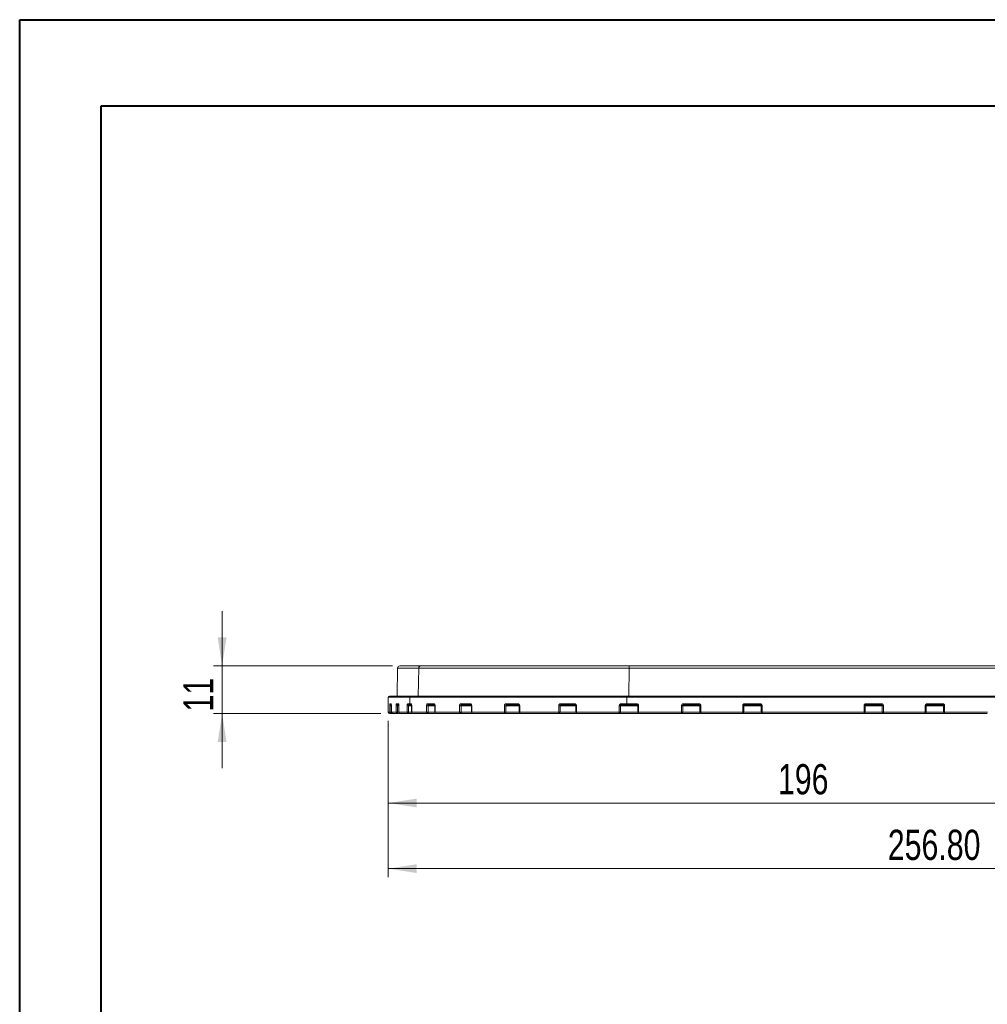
# Model space of a CAD drawing. Header units: millimetres. Extents: x 0 to 420, y 0 to 297.
# Tile 21 of 64: x 0 to 112, y 183 to 297. Entities that reach past the tile are written whole.
import ezdxf

# ---------------------------------------------------------------- set-up
doc = ezdxf.new("R2010")
doc.units = ezdxf.units.MM
doc.styles.add('SLDTEXTSTYLE0', font='TXT', dxfattribs={"width": 0.75})
doc.dimstyles.new('SLDDIMSTYLE0', dxfattribs={"dimtxt": 3.5, "dimasz": 3.302, "dimexe": 0, "dimexo": 0.0625, "dimgap": 0.875, "dimtad": 2, "dimlfac": 2, "dimrnd": 1e-09, "dimzin": 4, "dimdsep": 46, "dimtxsty": 'SLDTEXTSTYLE0', "dimsah": 1, "dimcen": 0.09, "dimadec": 0, "dimazin": 1, "dimtfac": 1, "dimtofl": 0, "dimtmove": 0, "dimatfit": 3, "dimfxl": 1, "dimfrac": 2, "dimtolj": 1, "dimtzin": 12, "dimarcsym": 0})
doc.dimstyles.new('SLDDIMSTYLE1', dxfattribs={"dimtxt": 3.5, "dimasz": 3.302, "dimexe": 0, "dimexo": 0.0625, "dimgap": 0.875, "dimtad": 2, "dimdec": 6, "dimlfac": 2, "dimrnd": 1e-09, "dimzin": 12, "dimdsep": 46, "dimtxsty": 'SLDTEXTSTYLE0', "dimsah": 1, "dimcen": 0.09, "dimadec": 0, "dimazin": 3, "dimtfac": 1, "dimtofl": 0, "dimtmove": 0, "dimatfit": 3, "dimfxl": 1, "dimfrac": 2, "dimtolj": 1, "dimtzin": 12, "dimarcsym": 0})
doc.dimstyles.new('SLDDIMSTYLE6', dxfattribs={"dimtxt": 3.5, "dimasz": 3.302, "dimexe": 0, "dimexo": 0.0625, "dimgap": 0.875, "dimtad": 2, "dimdec": 4, "dimlfac": 2, "dimzin": 12, "dimdsep": 46, "dimtxsty": 'SLDTEXTSTYLE0', "dimsah": 1, "dimcen": 0.09, "dimazin": 3, "dimtfac": 1, "dimtofl": 0, "dimtmove": 0, "dimatfit": 3, "dimfxl": 1, "dimfrac": 2, "dimtolj": 1, "dimtzin": 12, "dimarcsym": 0})
doc.dimstyles.new('SLDDIMSTYLE8', dxfattribs={"dimtxt": 3.5, "dimasz": 3.302, "dimexe": 0, "dimexo": 0.0625, "dimgap": 0.875, "dimtad": 2, "dimdec": 6, "dimlfac": 2, "dimrnd": 1e-09, "dimzin": 12, "dimdsep": 46, "dimtxsty": 'SLDTEXTSTYLE0', "dimsah": 1, "dimcen": 0.09, "dimadec": 0, "dimazin": 3, "dimtfac": 1, "dimtmove": 0, "dimatfit": 0, "dimfxl": 1, "dimfrac": 2, "dimtolj": 1, "dimtzin": 12, "dimarcsym": 0})

# ---------------------------------------------------------------- blocks, each defined once
blk = doc.blocks.new('_D_9')
at = {"color": 7, "linetype": 'Continuous', "lineweight": 0}
for p, q in [((171.2, 223.03), (171.2, 197.79)), ((42.82, 215.92), (42.82, 197.79)), ((171.2, 198.79), (42.82, 198.79))]:
    blk.add_line(p, q, dxfattribs=at)
for points in [[(42.82, 198.79), (46.12, 198.28), (46.12, 199.3)], [(171.2, 198.79), (167.9, 199.3), (167.9, 198.28)]]:
    blk.add_solid(points, dxfattribs=at)
at = {"color": 7, "linetype": 'Continuous', "lineweight": 0, "insert": (100.74, 203.3), "char_height": 3.5, "attachment_point": 1, "style": 'SLDTEXTSTYLE0'}
blk.add_mtext('256.80', dxfattribs=at)
blk = doc.blocks.new('_D_11')
at = {"color": 7, "linetype": 'Continuous', "lineweight": 0}
for start, end in [(50, 80.7317), (360, 50), (329.2683, 360)]:
    blk.add_arc((137.99, 218.79), 11.46, start, end, dxfattribs=at)
for points in [[(145.36, 227.57), (142.83, 229.75), (142.29, 228.89)], [(149.46, 218.79), (148.49, 215.59), (149.5, 215.45)]]:
    blk.add_solid(points, dxfattribs=at)
at = {"color": 7, "linetype": 'Continuous', "lineweight": 0, "insert": (151.13, 228.54), "char_height": 3.5, "attachment_point": 1, "rotation": 294.1496, "style": 'SLDTEXTSTYLE0'}
blk.add_mtext('50°', dxfattribs=at)
blk = doc.blocks.new('_D_12')
at = {"color": 7, "linetype": 'Continuous', "lineweight": 0}
for p, q in [((140.93, 217.79), (140.93, 205.4)), ((42.82, 215.92), (42.82, 205.4)), ((42.82, 206.4), (140.93, 206.4))]:
    blk.add_line(p, q, dxfattribs=at)
for points in [[(42.82, 206.4), (46.12, 205.89), (46.12, 206.91)], [(140.93, 206.4), (137.63, 206.91), (137.63, 205.89)]]:
    blk.add_solid(points, dxfattribs=at)
at = {"color": 7, "linetype": 'Continuous', "lineweight": 0, "insert": (88, 210.91), "char_height": 3.5, "attachment_point": 1, "style": 'SLDTEXTSTYLE0'}
blk.add_mtext('196', dxfattribs=at)
blk = doc.blocks.new('_D_14')
at = {"color": 7, "linetype": 'Continuous', "lineweight": 0}
for p, q in [((23.55, 222.29), (23.55, 228.64)), ((43.32, 222.29), (22.55, 222.29)), ((23.55, 216.79), (23.55, 222.29)), ((41.95, 216.79), (22.55, 216.79)), ((23.55, 216.79), (23.55, 210.44))]:
    blk.add_line(p, q, dxfattribs=at)
for points in [[(23.55, 222.29), (24.06, 225.59), (23.04, 225.59)], [(23.55, 216.79), (23.04, 213.49), (24.06, 213.49)]]:
    blk.add_solid(points, dxfattribs=at)
at = {"color": 7, "linetype": 'Continuous', "lineweight": 0, "insert": (19.04, 217.01), "char_height": 3.5, "attachment_point": 1, "rotation": 90, "style": 'SLDTEXTSTYLE0'}
blk.add_mtext('11', dxfattribs=at)

msp = doc.modelspace()

# ---------------------------------------------------------------- linework, layer by layer
at = {"color": 7, "linetype": 'Continuous', "lineweight": 40}
for p, q in [((0.07884357, 0.21478016), (0.07884357, 297.21478016)), ((0.07884357, 297.21478016), (420.07884357, 297.21478016)), ((9.54138493, 10.21478016), (9.54138493, 287.21478016)), ((9.54138493, 287.21478016), (410.07884357, 287.21478016))]:
    msp.add_line(p, q, dxfattribs=at)
at = {"color": 7, "linetype": 'Continuous', "lineweight": 15}
for p, q in [((43.89525768, 222.04444307), (43.83845445, 218.79008162)), ((46.35591623, 222.04444307), (46.30060312, 218.79008162)), ((70.73560454, 222.04444307), (46.35591623, 222.04444307)), ((70.73560454, 222.04444307), (70.72267406, 218.79008162)), ((113.40639372, 222.04444307), (70.73560454, 222.04444307)), ((42.82099944, 218.66507578), (42.82099944, 216.91507596)), ((45.30985844, 218.66507578), (70.49106438, 218.66507578)), ((45.30985844, 218.66507578), (45.30985844, 217.91507798)), ((70.49106438, 218.66507578), (113.65093481, 218.66507578)), ((70.49106438, 218.66507578), (70.49106438, 217.91507798)), ((70.62975321, 218.79008162), (70.72267406, 218.79008162)), ((43.0052672, 216.91507596), (43.0052672, 217.6650812)), ((43.0052672, 217.6650812), (43.14781171, 217.6650812)), ((43.0052672, 216.91507596), (43.14781171, 216.91507596)), ((43.02124497, 217.91507798), (43.1515817, 217.91507798)), ((43.14781171, 216.91507596), (43.14781171, 217.6650812)), ((43.17237254, 217.6650812), (43.17237254, 216.91507596)), ((43.17237254, 216.91507596), (43.17283448, 216.91507596)), ((43.17283448, 217.6650812), (43.17283448, 216.91507596)), ((43.17283448, 216.91507596), (43.71743467, 216.91507596)), ((43.71743467, 216.91507596), (43.71743467, 217.6650812)), ((43.71743467, 217.6650812), (43.87647104, 217.6650812)), ((43.71743467, 216.91507596), (43.87647104, 216.91507596)), ((43.75248593, 217.91507798), (44.01613962, 217.91507798)), ((43.8762587, 217.79007959), (44.06276163, 217.79007959)), ((43.87647104, 216.91507596), (43.87647104, 217.6650812)), ((44.05477833, 217.6650812), (44.05477833, 216.91507596)), ((44.05477833, 216.91507596), (44.05640628, 216.91507596)), ((44.05491244, 217.71058935), (44.05518066, 217.6650812)), ((44.05640628, 217.6650812), (44.05640628, 216.91507596)), ((44.05640628, 216.91507596), (45.00438091, 216.91507596)), ((45.00438091, 216.91507596), (45.00438091, 217.6650812)), ((45.00438091, 217.6650812), (45.17843019, 217.6650812)), ((45.00438091, 216.91507596), (45.17843019, 216.91507596)), ((45.05935874, 217.91507798), (45.30985844, 217.91507798)), ((45.17843019, 216.91507596), (45.17843019, 217.6650812)), ((45.30985844, 217.91507798), (45.46636533, 217.91507798)), ((45.43157857, 217.79007959), (45.51839646, 217.79007959)), ((45.52605193, 217.6650812), (45.52605193, 216.91507596)), ((45.52605193, 216.91507596), (45.53014975, 216.91507596)), ((45.53014975, 217.6650812), (45.53014975, 216.91507596)), ((45.53014975, 216.91507596), (47.25925815, 216.91507596)), ((47.25925815, 216.91507596), (47.25925815, 217.6650812)), ((47.25925815, 217.6650812), (47.44133916, 217.6650812)), ((47.25925815, 216.91507596), (47.44133916, 216.91507596)), ((47.362024, 217.91507798), (48.12657651, 217.91507798)), ((47.44133916, 216.91507596), (47.44133916, 217.6650812)), ((48.22805714, 217.6650812), (48.22805714, 216.91507596)), ((48.22805714, 216.91507596), (48.24219834, 216.91507596)), ((48.24219834, 217.6650812), (48.24219834, 216.91507596)), ((48.24219834, 216.91507596), (51.07834753, 216.91507596)), ((51.07834753, 216.91507596), (51.07834753, 217.6650812)), ((51.07834753, 217.6650812), (51.26055893, 217.6650812)), ((51.07834753, 216.91507596), (51.26055893, 216.91507596)), ((51.22908954, 217.91507798), (52.32393746, 217.91507798)), ((51.26055893, 216.91507596), (51.26055893, 217.6650812)), ((52.45613311, 217.6650812), (52.45613311, 216.91507596)), ((52.45613311, 216.91507596), (52.48599317, 216.91507596)), ((52.48599317, 217.6650812), (52.48599317, 216.91507596)), ((52.48599317, 216.91507596), (56.2831704, 216.91507596)), ((56.2831704, 216.91507596), (56.2831704, 217.6650812)), ((56.2831704, 217.6650812), (56.45871539, 217.6650812)), ((56.2831704, 216.91507596), (56.45871539, 216.91507596)), ((56.45871539, 216.91507596), (56.45871539, 217.6650812)), ((56.47477511, 217.91507798), (57.85027523, 217.91507798)), ((58.00121095, 217.6650812), (58.00121095, 216.91507596)), ((58.00121095, 216.91507596), (58.05168305, 216.91507596)), ((58.05168305, 217.6650812), (58.05168305, 216.91507596)), ((58.05168305, 216.91507596), (62.58013848, 216.91507596)), ((62.58013848, 216.91507596), (62.58013848, 217.6650812)), ((62.58013848, 217.6650812), (62.74304915, 217.6650812)), ((62.58013848, 216.91507596), (62.74304915, 216.91507596)), ((62.74304915, 216.91507596), (62.74304915, 217.6650812)), ((62.80411225, 217.91507798), (64.40072697, 217.91507798)), ((64.33207732, 217.79007959), (64.45173923, 217.79007959)), ((64.55811676, 217.6650812), (64.55811676, 216.91507596)), ((64.55811676, 216.91507596), (64.63296529, 216.91507596)), ((64.63296529, 217.6650812), (64.63296529, 216.91507596)), ((64.63296529, 216.91507596), (69.60321222, 216.91507596)), ((69.60321222, 216.91507596), (69.60321222, 217.6650812)), ((69.60321222, 217.6650812), (69.74865873, 217.6650812)), ((69.60321222, 216.91507596), (69.74865873, 216.91507596)), ((69.74865873, 216.91507596), (69.74865873, 217.6650812)), ((69.84994099, 217.91507798), (70.49106438, 217.91507798)), ((70.49106438, 217.91507798), (71.59216426, 217.91507798)), ((71.7439298, 217.6650812), (71.7439298, 216.91507596)), ((71.7439298, 216.91507596), (71.84225697, 216.91507596)), ((71.84225697, 217.6650812), (71.84225697, 216.91507596)), ((71.84225697, 216.91507596), (76.81625899, 216.91507596)), ((76.81625899, 216.91507596), (76.81625899, 217.6650812)), ((76.81625899, 217.6650812), (76.95631035, 217.6650812)), ((76.81625899, 216.91507596), (76.95631035, 216.91507596)), ((76.95631035, 216.91507596), (76.95631035, 217.6650812)), ((77.0653333, 217.91507798), (78.81420668, 217.91507798)), ((78.9569626, 217.6650812), (78.9569626, 216.91507596)), ((78.9569626, 216.91507596), (79.06481302, 216.91507596)), ((79.06481302, 217.6650812), (79.06481302, 216.91507596)), ((79.06481302, 216.91507596), (83.91108205, 216.91507596)), ((83.91108205, 216.91507596), (83.91108205, 217.6650812)), ((83.91108205, 217.6650812), (84.0455691, 217.6650812)), ((83.91108205, 216.91507596), (84.0455691, 216.91507596)), ((84.0455691, 216.91507596), (84.0455691, 217.6650812)), ((84.16093052, 217.91507798), (85.91252127, 217.91507798)), ((86.04591763, 217.6650812), (86.04591763, 216.91507596)), ((86.04591763, 216.91507596), (86.16312783, 216.91507596)), ((86.16312783, 217.6650812), (86.16312783, 216.91507596)), ((86.16312783, 216.91507596), (97.97887135, 216.91507596)), ((97.97887135, 216.91507596), (97.97887135, 217.6650812)), ((97.97887135, 216.91507596), (98.09608016, 216.91507596)), ((98.09608016, 216.91507596), (98.09608016, 217.6650812)), ((98.22947722, 217.91507798), (99.98106774, 217.91507798)), ((100.23091551, 217.6650812), (100.09642881, 217.6650812)), ((100.09642881, 217.6650812), (100.09642881, 216.91507596)), ((100.09642881, 216.91507596), (100.23091551, 216.91507596)), ((100.23091551, 217.6650812), (100.23091551, 216.91507596)), ((100.23091551, 216.91507596), (105.07718478, 216.91507596)), ((105.07718478, 216.91507596), (105.07718478, 217.6650812)), ((105.07718478, 216.91507596), (105.18503566, 216.91507596)), ((105.18503566, 216.91507596), (105.18503566, 217.6650812)), ((105.32779064, 217.91507798), (107.07666543, 217.91507798)), ((107.32573833, 217.6650812), (107.18568791, 217.6650812)), ((107.18568791, 217.6650812), (107.18568791, 216.91507596)), ((107.18568791, 216.91507596), (107.32573833, 216.91507596)), ((107.32573833, 217.6650812), (107.32573833, 216.91507596)), ((107.32573833, 216.91507596), (112.29974222, 216.91507596)), ((43.13002344, 216.79007757), (43.24189019, 216.79007757)), ((43.84125587, 216.79007757), (44.12429597, 216.79007757)), ((45.12650337, 216.79007757), (45.59556958, 216.79007757)), ((47.37375867, 216.79007757), (48.29757478, 216.79007757)), ((51.17870126, 216.79007757), (52.52565075, 216.79007757)), ((56.36424761, 216.79007757), (58.07072859, 216.79007757)), ((62.63789352, 216.79007757), (64.6276344, 216.79007757)), ((69.63495542, 216.79007757), (71.81344744, 216.79007757)), ((76.8363737, 216.79007757), (79.02648071, 216.79007757)), ((83.92184138, 216.79007757), (86.36376079, 216.79007757)), ((97.77823746, 216.79007757), (100.22015687, 216.79007757)), ((105.11551801, 216.79007757), (107.30562549, 216.79007757))]:
    msp.add_line(p, q, dxfattribs=at)
at = {"color": 8, "linetype": 'Continuous', "lineweight": 15}
for p, q in [((46.35591623, 222.04444307), (43.89525768, 222.04444307)), ((42.82099944, 218.66507578), (45.30985844, 218.66507578)), ((42.82099944, 216.91507596), (43.0052672, 216.91507596)), ((43.17237254, 217.6650812), (43.14781171, 217.6650812)), ((43.17237254, 216.91507596), (43.14781171, 216.91507596)), ((43.17283448, 217.6650812), (43.17237254, 217.6650812)), ((44.05477833, 217.6650812), (43.87647104, 217.6650812)), ((44.05477833, 216.91507596), (43.87647104, 216.91507596)), ((44.05640628, 217.6650812), (44.05477833, 217.6650812)), ((45.52605193, 217.6650812), (45.17843019, 217.6650812)), ((45.52605193, 216.91507596), (45.17843019, 216.91507596)), ((45.53014975, 217.6650812), (45.52605193, 217.6650812)), ((48.22805714, 217.6650812), (47.44133916, 217.6650812)), ((48.22805714, 216.91507596), (47.44133916, 216.91507596)), ((48.24219834, 217.6650812), (48.22805714, 217.6650812)), ((52.45613311, 217.6650812), (51.26055893, 217.6650812)), ((52.45613311, 216.91507596), (51.26055893, 216.91507596)), ((52.48599317, 217.6650812), (52.45613311, 217.6650812)), ((58.00121095, 217.6650812), (56.45871539, 217.6650812)), ((58.00121095, 216.91507596), (56.45871539, 216.91507596)), ((58.05168305, 217.6650812), (58.00121095, 217.6650812)), ((64.55811676, 217.6650812), (62.74304915, 217.6650812)), ((64.55811676, 216.91507596), (62.74304915, 216.91507596)), ((64.63296529, 217.6650812), (64.55811676, 217.6650812)), ((71.7439298, 217.6650812), (69.74865873, 217.6650812)), ((71.7439298, 216.91507596), (69.74865873, 216.91507596)), ((71.84225697, 217.6650812), (71.7439298, 217.6650812)), ((78.9569626, 217.6650812), (76.95631035, 217.6650812)), ((78.9569626, 216.91507596), (76.95631035, 216.91507596)), ((79.06481302, 217.6650812), (78.9569626, 217.6650812)), ((86.04591763, 217.6650812), (84.0455691, 217.6650812)), ((86.04591763, 216.91507596), (84.0455691, 216.91507596)), ((86.16312783, 217.6650812), (86.04591763, 217.6650812)), ((97.97887135, 217.6650812), (98.09608016, 217.6650812)), ((100.09642881, 217.6650812), (98.09608016, 217.6650812)), ((100.09642881, 216.91507596), (98.09608016, 216.91507596)), ((105.07718478, 217.6650812), (105.18503566, 217.6650812)), ((107.18568791, 217.6650812), (105.18503566, 217.6650812)), ((107.18568791, 216.91507596), (105.18503566, 216.91507596))]:
    msp.add_line(p, q, dxfattribs=at)
at = {"color": 7, "linetype": 'Continuous', "lineweight": 15, "flags": 128}
for points in [[(43.84125587, 216.79007757), (43.8481253, 216.79247665), (43.85473024, 216.79959196), (43.86082109, 216.81114781), (43.86615571, 216.82668972), (43.87053665, 216.8456291), (43.87378883, 216.86724323), (43.87579303, 216.89069021), (43.87647104, 216.91507596)], [(45.12650337, 216.79007757), (45.13663244, 216.79247665), (45.14637407, 216.79959196), (45.15535202, 216.81114781), (45.16321983, 216.82668972), (45.16967576, 216.8456291), (45.17447766, 216.86724323), (45.17743182, 216.89069021), (45.17843019, 216.91507596)], [(47.37375867, 216.79007757), (47.38694247, 216.79247665), (47.39961963, 216.79959196), (47.41130214, 216.81114781), (47.42154297, 216.82668972), (47.42994722, 216.8456291), (47.43619453, 216.86724323), (47.44003903, 216.89069021), (47.44133916, 216.91507596)], [(51.17870126, 216.79007757), (51.19467158, 216.79247665), (51.21002723, 216.79959196), (51.22417961, 216.81114781), (51.23658296, 216.82668972), (51.24676418, 216.8456291), (51.25432838, 216.86724323), (51.25898685, 216.89069021), (51.26055893, 216.91507596)], [(56.36424761, 216.79007757), (56.34843003, 216.79247665), (56.33321967, 216.79959196), (56.31920327, 216.81114781), (56.30691726, 216.82668972), (56.29683476, 216.8456291), (56.2893432, 216.86724323), (56.28472943, 216.89069021), (56.2831704, 216.91507596)], [(56.47477511, 217.91507798), (56.47631925, 217.89069223), (56.4808939, 217.86724526), (56.48832027, 217.84563112), (56.49831522, 217.82669175), (56.5104932, 217.81114239), (56.52438667, 217.79959399), (56.53946292, 217.79247868), (56.55514267, 217.79007959)], [(57.85027523, 217.91507798), (57.85172064, 217.89069223), (57.85600472, 217.86724526), (57.86295984, 217.84563112), (57.8723215, 217.82669175), (57.88372833, 217.81114239), (57.89674264, 217.79959399), (57.91086335, 217.79247868), (57.92554658, 217.79007959)], [(58.05168305, 216.91507596), (58.05311542, 216.89069021), (58.05735666, 216.86724323), (58.06424286, 216.8456291), (58.07351139, 216.82668972), (58.0848046, 216.81114781), (58.09769038, 216.79959196), (58.1116714, 216.79247665), (58.12620934, 216.79007757)], [(62.63789352, 216.79007757), (62.62662638, 216.79247665), (62.61579137, 216.79959196), (62.60580573, 216.81114781), (62.59705503, 216.82668972), (62.58987267, 216.8456291), (62.58453433, 216.86724323), (62.58124862, 216.89069021), (62.58013848, 216.91507596)], [(62.80411225, 217.91507798), (62.80520562, 217.89069223), (62.80844476, 217.86724526), (62.81370674, 217.84563112), (62.82078479, 217.82669175), (62.8294107, 217.81114239), (62.83925291, 217.79959399), (62.84993146, 217.79247868), (62.86103655, 217.79007959)], [(64.40072697, 217.91507798), (64.40170858, 217.89069223), (64.40461058, 217.86724526), (64.40932494, 217.84563112), (64.41566911, 217.82669175), (64.42339909, 217.81114239), (64.43221871, 217.79959399), (64.44178712, 217.79247868), (64.45173923, 217.79007959)], [(64.63296529, 216.91507596), (64.63392828, 216.89069021), (64.63678185, 216.86724323), (64.64141797, 216.8456291), (64.64765411, 216.82668972), (64.6552537, 216.81114781), (64.66392432, 216.79959196), (64.67333254, 216.79247665), (64.68311701, 216.79007757)]]:
    msp.add_lwpolyline(points, dxfattribs=at)
at = {"color": 7, "linetype": 'Continuous', "lineweight": 15}
for centre, radius, start, end in [((44.14522121, 222.04007838), 0.25, 90, 179), ((46.60257134, 222.04344562), 0.24665713, 90.7563145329, 179.7683020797), ((71.04675754, 222.10177537), 0.31639086, 143.4753510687, 190.4400827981), ((42.94599911, 218.66507838), 0.125, 90, 180), ((45.43325116, 218.66668968), 0.12340328, 90.7766005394, 180.7493511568), ((70.64970563, 218.69470717), 0.16138484, 143.7737537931, 190.5799312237), ((42.94599911, 216.91507838), 0.125, 180, 270), ((43.13014279, 216.91495316), 0.12487565, 179.9436584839, 269.9452419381), ((43.14611593, 217.91495055), 0.12487103, 179.9415302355, 269.9388151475), ((42.91488795, 216.88445795), 0.23492752, 336.3128395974, 7.4886378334), ((43.29737082, 216.91507838), 0.125, 180, 270.0000000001), ((43.29760358, 216.91484666), 0.12476931, 179.8947031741, 269.8931665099), ((43.84184682, 216.9144897), 0.12441354, 179.7300115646, 269.7278477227), ((43.87688116, 217.91447473), 0.1243967, 179.7221477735, 269.7132987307), ((44.17977796, 216.91507838), 0.125, 180, 270), ((44.18059845, 216.91426964), 0.12419479, 179.6280108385, 269.6209010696), ((45.1279587, 216.91365497), 0.12358597, 179.3411984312, 269.325276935), ((45.18290242, 217.91362279), 0.12355225, 179.3251556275, 269.3063631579), ((45.43324357, 217.91346405), 0.12339569, 179.2505872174, 269.2268749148), ((45.65105041, 216.91507838), 0.125, 180, 270), ((45.65313142, 216.91305818), 0.12299822, 179.0600258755, 269.0305230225), ((47.37925229, 216.91005116), 0.12009931, 177.6021217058, 267.3782415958), ((47.48184351, 217.9098763), 0.11993237, 177.5141997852, 267.2746022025), ((48.35305616, 216.91507838), 0.125, 180, 270), ((48.36057725, 216.90840544), 0.11856669, 176.774856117, 266.3627885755), ((51.19254136, 216.90397215), 0.1147324, 174.4462195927, 263.0715750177), ((51.34308097, 217.90374947), 0.11455296, 174.3245574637, 262.881061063), ((52.4365419, 217.90216083), 0.1133429, 173.4560510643, 261.4430903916), ((52.58113317, 216.91507838), 0.125, 180, 270), ((52.5984051, 216.90192991), 0.113178, 173.3298269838, 261.221970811), ((56.34651502, 216.90167531), 0.11299779, 279.0286719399, 6.8108581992), ((58.12621012, 216.91507838), 0.125, 180, 270), ((62.62703595, 216.90594216), 0.11637221, 275.3535060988, 4.5016502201), ((64.68311632, 216.91507838), 0.125, 180, 270), ((69.75007248, 216.88584119), 0.14974181, 168.7415754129, 219.7564020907), ((69.62902669, 216.9096842), 0.11975348, 272.8377473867, 2.5805471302), ((69.99976966, 217.8857306), 0.1526758, 168.9176136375, 218.792181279), ((70.64968054, 217.88544656), 0.16136018, 169.4184238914, 216.2293692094), ((71.7570816, 217.88528841), 0.16758623, 169.7608782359, 214.6191159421), ((71.86892948, 216.91507838), 0.125, 180, 270), ((72.00871286, 216.88524946), 0.16910701, 169.8412284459, 214.2490283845), ((77.02554365, 216.88463636), 0.21148673, 171.7245926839, 206.558706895), ((76.83378803, 216.91259766), 0.12254738, 271.2089899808, 1.1587803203), ((77.27760284, 217.8846129), 0.21444458, 171.8326393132, 206.1567611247), ((79.05078617, 217.88444026), 0.23855508, 172.6210996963, 203.3003349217), ((79.08196251, 216.91507838), 0.125, 180, 270), ((79.3054473, 216.884415), 0.24257978, 172.7386576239, 202.8855992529), ((84.28220657, 216.88405854), 0.37241844, 175.2225032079, 194.6168051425), ((83.92120187, 216.91444476), 0.12436883, 270.2946203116, 0.2907913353), ((84.54327026, 217.88404682), 0.38359694, 175.3599748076, 194.1796736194), ((86.39964813, 217.88395999), 0.48811977, 176.3448730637, 191.0888299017), ((86.17091761, 216.91507838), 0.125, 180, 270), ((86.67041662, 216.883947), 0.50824298, 176.4885396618, 190.6432925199), ((97.47159122, 216.8839539), 0.50823392, 349.3557236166, 3.5107432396), ((97.9710806, 216.91507838), 0.125, 270.0000000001, 360), ((97.74239836, 217.88396044), 0.48807184, 348.9100133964, 3.655433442), ((99.59879624, 217.88404321), 0.38352922, 345.8183272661, 4.6413883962), ((100.22079774, 216.91444645), 0.12437053, 179.7099910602, 269.7047590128), ((99.85981463, 216.8840545), 0.37239521, 345.3829066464, 4.7784206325), ((104.83656103, 216.88441314), 0.24256957, 337.1138598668, 7.2620927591), ((105.0600357, 216.91507838), 0.125, 270, 360), ((105.09122253, 217.88443704), 0.23854421, 336.6993838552, 7.3800189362), ((106.86438633, 217.88461585), 0.21445363, 333.8435481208, 8.1662185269), ((107.30821104, 216.91259846), 0.12254817, 178.8416002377, 268.7910739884), ((107.11642915, 216.88463749), 0.21151084, 333.4442157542, 8.2741491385)]:
    msp.add_arc(centre, radius, start, end, dxfattribs=at)
at = {"color": 8, "linetype": 'Continuous', "lineweight": 15}
for centre, radius, start, end in [((44.1420729, 217.91496557), 0.12593333, 179.9488558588, 218.257278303), ((45.59250249, 217.91445759), 0.12613868, 179.7181976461, 231.7023541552), ((48.24891238, 217.90996514), 0.12244267, 177.6068013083, 249.2379480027)]:
    msp.add_arc(centre, radius, start, end, dxfattribs=at)
at = {"color": 7, "linetype": 'Continuous', "lineweight": 15}
for points in [[(46.59931626, 222.29007838), (44.96867274, 222.29007838), (44.1452214, 222.29007838), (44.14522121, 222.29007838)], [(92.07099911, 222.29007838), (84.90763078, 222.29007838), (77.7678078, 222.29007838), (70.79250517, 222.29007838)], [(113.34949304, 222.29007838), (106.37419041, 222.29007838), (99.23436743, 222.29007838), (92.07099911, 222.29007838)], [(45.18140693, 217.79007838), (45.26490145, 217.79007838), (45.34359446, 217.79007838), (45.4315783, 217.79007838)], [(47.47614206, 217.79007838), (47.71698013, 217.79007838), (47.96910404, 217.79007838), (48.23786078, 217.79007838)], [(51.32888518, 217.79007838), (51.68183249, 217.79007838), (52.04284255, 217.79007838), (52.41967739, 217.79007838)], [(56.55514233, 217.79007838), (57.00406249, 217.79007838), (57.45761359, 217.79007838), (57.92554735, 217.79007838)], [(62.86103709, 217.79007838), (63.38644762, 217.79007838), (63.91295962, 217.79007838), (64.45173921, 217.79007838)], [(69.88077015, 217.79007838), (70.09648462, 217.79007838), (70.30277185, 217.79007838), (70.51951851, 217.79007838)], [(70.51951851, 217.79007838), (70.89588147, 217.79007838), (71.24178305, 217.79007838), (71.61916733, 217.79007838)], [(77.08511943, 217.79007838), (77.67608667, 217.79007838), (78.23905489, 217.79007838), (78.83168667, 217.79007838)], [(84.17136053, 217.79007838), (84.76375396, 217.79007838), (85.3274308, 217.79007838), (85.92064154, 217.79007838)], [(98.22135668, 217.79007838), (98.81456741, 217.79007838), (99.37824425, 217.79007838), (99.97063769, 217.79007838)], [(105.31031154, 217.79007838), (105.90294333, 217.79007838), (106.46591154, 217.79007838), (107.05687879, 217.79007838)], [(42.94599911, 216.79007838), (42.945999, 216.79007838), (43.00704412, 216.79007838), (43.13002248, 216.79007838)], [(43.29737082, 216.79007838), (43.43766509, 216.79007838), (43.61763755, 216.79007838), (43.84125421, 216.79007838)], [(44.17977796, 216.79007838), (44.45203446, 216.79007838), (44.76547273, 216.79007838), (45.12650193, 216.79007838)], [(45.65105041, 216.79007838), (46.09557976, 216.79007838), (46.67143712, 216.79007838), (47.37375767, 216.79007838)], [(48.35305616, 216.79007838), (49.17430532, 216.79007838), (50.11895886, 216.79007838), (51.1787018, 216.79007838)], [(52.58113317, 216.79007838), (53.73979913, 216.79007838), (55.0045974, 216.79007838), (56.36424715, 216.79007838)], [(58.12621012, 216.79007838), (59.55320794, 216.79007838), (61.06152775, 216.79007838), (62.6378931, 216.79007838)], [(64.68311632, 216.79007838), (66.28655679, 216.79007838), (67.9418309, 216.79007838), (69.63495498, 216.79007838)], [(71.86892948, 216.79007838), (73.52188954, 216.79007838), (75.16649468, 216.79007838), (76.83637354, 216.79007838)], [(79.08196251, 216.79007838), (80.69645584, 216.79007838), (82.29798469, 216.79007838), (83.92184141, 216.79007838)], [(86.17091761, 216.79007838), (88.14043879, 216.79007838), (90.09764224, 216.79007838), (92.07099911, 216.79007838)], [(92.07099911, 216.79007838), (94.04435598, 216.79007838), (96.00155942, 216.79007838), (97.9710806, 216.79007838)], [(100.2201568, 216.79007838), (101.84401352, 216.79007838), (103.44554237, 216.79007838), (105.0600357, 216.79007838)], [(107.30562467, 216.79007838), (108.97550354, 216.79007838), (110.62010868, 216.79007838), (112.27306873, 216.79007838)]]:
    msp.add_open_spline(points, degree=3, dxfattribs=at)
for points, knots in [([(70.79250517, 222.29007838), (64.90565564, 222.29007838), (59.52016924, 222.29007838), (50.97044396, 222.29007838), (47.97550804, 222.29007838), (46.59931626, 222.29007838)], [0, 0, 0, 0, 0.5, 0.5, 1, 1, 1, 1]), ([(42.94599911, 218.79007838), (42.94647008, 218.79007838), (42.94741185, 218.79007838), (42.95504143, 218.79007838), (42.96722273, 218.79007838), (42.98440164, 218.79007838), (43.00645872, 218.79007838), (43.03342599, 218.79007838), (43.06529485, 218.79007838), (43.10206762, 218.79007838), (43.14374367, 218.79007838), (43.19032317, 218.79007838), (43.24180607, 218.79007838), (43.29819238, 218.79007838), (43.35948211, 218.79007838), (43.42567523, 218.79007838), (43.49677186, 218.79007838), (43.59774624, 218.79007838), (43.7357344, 218.79007838), (43.92024958, 218.79007838), (44.12386217, 218.79007838), (44.34660508, 218.79007838), (44.58835543, 218.79007838), (44.84957182, 218.79007838), (45.12854162, 218.79007838), (45.33054518, 218.79007838), (45.4315783, 218.79007838)], [0, 0, 0, 0, 0.0313804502, 0.0627497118, 0.0941094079, 0.1254611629, 0.1568066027, 0.188147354, 0.2194850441, 0.2508213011, 0.2821577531, 0.3134960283, 0.3448377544, 0.3761845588, 0.407538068, 0.4388999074, 0.4702717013, 0.5016550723, 0.5639914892, 0.6262900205, 0.6885634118, 0.7508244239, 0.8130858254, 0.8753603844, 0.9376608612, 1, 1, 1, 1]), ([(45.4315783, 218.79007838), (45.46321193, 218.79007838), (45.52645835, 218.79007838), (45.62746004, 218.79007838), (45.73290573, 218.79007838), (45.84323768, 218.79007838), (45.95833747, 218.79007838), (46.07823682, 218.79007838), (46.20292717, 218.79007838), (46.33241096, 218.79007838), (46.46668697, 218.79007838), (46.60575755, 218.79007838), (46.97274856, 218.79007838), (47.62702669, 218.79007838), (48.68185186, 218.79007838), (49.8873329, 218.79007838), (51.24624904, 218.79007838), (52.74460715, 218.79007838), (54.37725175, 218.79007838), (56.13005934, 218.79007838), (57.98867502, 218.79007838), (59.94176097, 218.79007838), (61.96573591, 218.79007838), (64.05460866, 218.79007838), (65.71468118, 218.79007838), (66.91208818, 218.79007838), (67.62364781, 218.79007838), (68.3401219, 218.79007838), (69.0616124, 218.79007838), (69.78776908, 218.79007838), (70.27551901, 218.79007838), (70.51951851, 218.79007838)], [0, 0, 0, 0, 0.0109913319, 0.0219754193, 0.0329538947, 0.0439283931, 0.0549005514, 0.0658720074, 0.0768443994, 0.087819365, 0.0987985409, 0.1097835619, 0.12077606, 0.1829310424, 0.2450931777, 0.3084953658, 0.3719045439, 0.4359493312, 0.5000008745, 0.5640456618, 0.6280972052, 0.6914993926, 0.7549085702, 0.8170635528, 0.8792256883, 0.8993705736, 0.9194956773, 0.9396110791, 0.9597268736, 0.9798531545, 1, 1, 1, 1]), ([(70.51951851, 218.79007838), (70.74035311, 218.79007838), (71.18194344, 218.79007838), (71.84559387, 218.79007838), (72.51000308, 218.79007838), (73.1752719, 218.79007838), (73.84137332, 218.79007838), (74.50831458, 218.79007838), (75.17609371, 218.79007838), (75.84471125, 218.79007838), (76.51416704, 218.79007838), (77.18446112, 218.79007838), (77.85559347, 218.79007838), (78.52756408, 218.79007838), (79.20037299, 218.79007838), (79.87402005, 218.79007838), (80.54850573, 218.79007838), (81.44873408, 218.79007838), (82.57517461, 218.79007838), (83.92838773, 218.79007838), (85.28273122, 218.79007838), (86.6382031, 218.79007838), (87.99480369, 218.79007838), (89.35253267, 218.79007838), (90.71138994, 218.79007838), (91.61770171, 218.79007838), (92.07099911, 218.79007838)], [0, 0, 0, 0, 0.0312775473, 0.0625439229, 0.0938007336, 0.1250495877, 0.1562920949, 0.1875298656, 0.2187645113, 0.2499976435, 0.2812308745, 0.3124658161, 0.34370408, 0.3749472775, 0.4061970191, 0.4374549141, 0.4687225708, 0.5000015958, 0.5625451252, 0.6250503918, 0.6875302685, 0.7499976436, 0.8124654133, 0.8749464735, 0.9374537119, 1, 1, 1, 1]), ([(92.07099911, 218.79007838), (92.29767825, 218.79007838), (92.75095558, 218.79007838), (93.43072689, 218.79007838), (94.11022041, 218.79007838), (94.78943615, 218.79007838), (95.46837411, 218.79007838), (96.14703426, 218.79007838), (96.82541662, 218.79007838), (97.50352116, 218.79007838), (98.1813479, 218.79007838), (98.85889682, 218.79007838), (99.53616792, 218.79007838), (100.21316118, 218.79007838), (100.88987664, 218.79007838), (101.56631416, 218.79007838), (102.2424742, 218.79007838), (103.14344679, 218.79007838), (104.2680296, 218.79007838), (105.6145468, 218.79007838), (106.9577305, 218.79007838), (108.29757095, 218.79007838), (109.63409738, 218.79007838), (110.96720157, 218.79007838), (112.29728639, 218.79007838), (113.18065665, 218.79007838), (113.6224797, 218.79007838)], [0, 0, 0, 0, 0.03127754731, 0.06254392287, 0.09380073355, 0.12504958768, 0.15629209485, 0.18752986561, 0.21876451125, 0.24999764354, 0.28123087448, 0.31246581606, 0.34370408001, 0.37494727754, 0.4061970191, 0.43745491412, 0.46872257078, 0.50000159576, 0.56254512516, 0.62505039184, 0.68753026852, 0.74999764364, 0.81246541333, 0.87494647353, 0.93745371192, 1, 1, 1, 1]), ([(43.00526545, 217.66507838), (43.00529361, 217.67606665), (43.00534969, 217.69794441), (43.00577232, 217.73022645), (43.00654924, 217.76645193), (43.00784234, 217.80519871), (43.00981167, 217.84308481), (43.01222369, 217.87426383), (43.01501255, 217.89712816), (43.01805242, 217.9122945), (43.02018532, 217.91415335), (43.02124673, 217.91507838)], [0, 0, 0, 0, 0.0838546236, 0.1669554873, 0.2507443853, 0.3757770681, 0.499861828, 0.6237150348, 0.7491829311, 0.8751837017, 1, 1, 1, 1]), ([(43.14781184, 217.66507838), (43.14781183, 217.69787575), (43.14756931, 217.73052356), (43.14684313, 217.77660872), (43.1463746, 217.79007838), (43.14598269, 217.79007838)], [0, 0, 0, 0, 0.5, 0.5, 1, 1, 1, 1]), ([(43.15158175, 217.91507838), (43.15249317, 217.91467048), (43.15431402, 217.91385556), (43.15702463, 217.90712842), (43.16008566, 217.89476957), (43.16337897, 217.87427896), (43.16661696, 217.84319567), (43.16929742, 217.80526362), (43.17127333, 217.76171815), (43.17258293, 217.71440322), (43.17275073, 217.68153336), (43.17283473, 217.66507838)], [0, 0, 0, 0, 0.0833012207, 0.1664194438, 0.2508035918, 0.3759155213, 0.4999172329, 0.6237976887, 0.7492578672, 0.8744759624, 1, 1, 1, 1]), ([(43.71743622, 217.66507838), (43.7174992, 217.67610024), (43.71762464, 217.69805128), (43.7185693, 217.73044101), (43.72030276, 217.76676135), (43.72317909, 217.8055711), (43.72753847, 217.84342153), (43.73285016, 217.87450457), (43.73895363, 217.89725274), (43.74557444, 217.91231585), (43.75018982, 217.91416018), (43.75248758, 217.91507838)], [0, 0, 0, 0, 0.0837872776, 0.1668701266, 0.2507208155, 0.3757131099, 0.4998424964, 0.6236261, 0.7491393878, 0.8751092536, 1, 1, 1, 1]), ([(43.87647078, 217.66507838), (43.87647077, 217.69801574), (43.87640429, 217.73074264), (43.87627642, 217.77672542), (43.87622927, 217.79007838), (43.87625935, 217.79007838)], [0, 0, 0, 0, 0.5, 0.5, 1, 1, 1, 1]), ([(44.01613813, 217.91507838), (44.01787268, 217.91467313), (44.02133707, 217.91386372), (44.02648153, 217.90717981), (44.03228415, 217.89489035), (44.03851751, 217.87448481), (44.04464419, 217.84347209), (44.04971453, 217.8055643), (44.05345243, 217.76196272), (44.05593042, 217.71454523), (44.056248, 217.68157723), (44.05640693, 217.66507838)], [0, 0, 0, 0, 0.0833568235, 0.1664872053, 0.2508155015, 0.3759594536, 0.4999323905, 0.6238773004, 0.7492994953, 0.8745368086, 1, 1, 1, 1]), ([(45.00438086, 217.66507838), (45.0044812, 217.67615298), (45.00468112, 217.69821863), (45.00618565, 217.73077582), (45.00894182, 217.76724257), (45.01350145, 217.806149), (45.0203821, 217.84394287), (45.02873118, 217.87487747), (45.03827833, 217.89744644), (45.04860633, 217.91234922), (45.05578301, 217.91417086), (45.05935835, 217.91507838)], [0, 0, 0, 0, 0.0836830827, 0.1667349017, 0.2506758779, 0.3756050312, 0.4998139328, 0.6234993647, 0.7490809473, 0.8749946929, 1, 1, 1, 1]), ([(45.17842881, 217.66507838), (45.1784288, 217.69823855), (45.17871829, 217.73108015), (45.17977487, 217.77690664), (45.18055479, 217.79007838), (45.18140693, 217.79007838)], [0, 0, 0, 0, 0.5, 0.5, 1, 1, 1, 1]), ([(45.46636412, 217.91507838), (45.46908559, 217.91467758), (45.47451801, 217.91387754), (45.4826007, 217.90726596), (45.49173969, 217.89508411), (45.50158816, 217.87482031), (45.5113219, 217.84391542), (45.51941166, 217.80605111), (45.5254001, 217.76235161), (45.52938017, 217.71477189), (45.52989205, 217.68164405), (45.53014802, 217.66507838)], [0, 0, 0, 0, 0.0834725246, 0.1666224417, 0.2508357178, 0.3760880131, 0.4999591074, 0.6240689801, 0.7493695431, 0.8746715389, 1, 1, 1, 1]), ([(45.51780787, 217.8036918), (45.51778792, 217.80053797), (45.51773975, 217.79292322), (45.52134712, 217.76449587), (45.52516567, 217.72105624), (45.52578178, 217.68445138), (45.52610781, 217.6650812)], [0, 0, 0, 0, 0.1718928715, 0.4150255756, 0.6904494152, 1, 1, 1, 1]), ([(47.25925939, 217.66507838), (47.25944492, 217.67612002), (47.25981439, 217.69810907), (47.26259672, 217.73054876), (47.26770454, 217.76691206), (47.27616562, 217.80574383), (47.28897401, 217.8435797), (47.30455503, 217.87461195), (47.32243507, 217.89731079), (47.34181073, 217.91232255), (47.35530599, 217.91416243), (47.3620244, 217.91507838)], [0, 0, 0, 0, 0.0837870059, 0.1668589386, 0.2507049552, 0.3757356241, 0.49983061, 0.6236440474, 0.7491231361, 0.8751047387, 1, 1, 1, 1]), ([(47.44133777, 217.66507838), (47.44133777, 217.69803802), (47.44506408, 217.7307734), (47.4578234, 217.77673783), (47.4668813, 217.79007838), (47.47614206, 217.79007838)], [0, 0, 0, 0, 0.5, 0.5, 1, 1, 1, 1]), ([(48.12657478, 217.91507838), (48.13156323, 217.91467282), (48.1415257, 217.91386286), (48.15631304, 217.90717374), (48.17298771, 217.89486755), (48.19089002, 217.87445209), (48.20847673, 217.84342174), (48.22301806, 217.8055139), (48.23373401, 217.76191399), (48.24083139, 217.71451752), (48.24174253, 217.6815652), (48.2421984, 217.66507838)], [0, 0, 0, 0, 0.08337203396, 0.16650257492, 0.25082073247, 0.37601597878, 0.49993381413, 0.62392411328, 0.7492914, 0.87456465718, 1, 1, 1, 1]), ([(48.20658829, 217.79619652), (48.20637796, 217.79590912), (48.20582521, 217.79515382), (48.20904307, 217.78750997), (48.21445414, 217.77123561), (48.22082449, 217.74489175), (48.22656427, 217.70906946), (48.22756016, 217.68015792), (48.22807949, 217.6650812)], [0, 0, 0, 0, 0.09352500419, 0.2457871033, 0.41043889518, 0.58986889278, 0.78612579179, 1, 1, 1, 1]), ([(51.0783483, 217.66507838), (51.07861871, 217.67607894), (51.07915703, 217.69797809), (51.08321258, 217.73028561), (51.09066482, 217.76653332), (51.10303106, 217.80528913), (51.12179088, 217.84317063), (51.14464801, 217.87432102), (51.17092422, 217.89716062), (51.19940143, 217.91229692), (51.21922567, 217.91415422), (51.22908998, 217.91507838)], [0, 0, 0, 0, 0.0838725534, 0.1669676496, 0.2507362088, 0.3758185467, 0.4998544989, 0.6237485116, 0.7491744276, 0.8751922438, 1, 1, 1, 1]), ([(51.26055939, 217.66507838), (51.26055939, 217.69786532), (51.26790383, 217.73050545), (51.29303828, 217.77659726), (51.31083206, 217.79007838), (51.32888518, 217.79007838)], [0, 0, 0, 0, 0.5, 0.5, 1, 1, 1, 1]), ([(52.32393718, 217.91507838), (52.33095908, 217.91467083), (52.34498537, 217.91385674), (52.36578554, 217.90713534), (52.38921523, 217.89477751), (52.41433321, 217.8742989), (52.43894951, 217.84321766), (52.45926293, 217.80529385), (52.4742066, 217.76173594), (52.48409063, 217.71441476), (52.48535863, 217.68153323), (52.48599317, 217.66507838)], [0, 0, 0, 0, 0.0833289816, 0.1664502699, 0.2508110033, 0.3759808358, 0.4999243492, 0.6238722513, 0.7492639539, 0.8745245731, 1, 1, 1, 1]), ([(52.4022561, 217.79216576), (52.40527637, 217.79278935), (52.41177623, 217.79413137), (52.42655125, 217.78052503), (52.4387705, 217.75863491), (52.44753355, 217.73422526), (52.45453822, 217.70275822), (52.45558744, 217.67797193), (52.45613311, 217.6650812)], [0, 0, 0, 0, 0.1966087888, 0.4231177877, 0.5502585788, 0.68806316, 0.8377694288, 1, 1, 1, 1]), ([(56.28317077, 217.66507838), (56.28351416, 217.67606869), (56.28419767, 217.69794501), (56.28934764, 217.73021866), (56.29881299, 217.76643711), (56.31452625, 217.80517421), (56.33837343, 217.84306882), (56.36743555, 217.87425003), (56.40085084, 217.89712448), (56.43705531, 217.91229091), (56.46224352, 217.91415228), (56.4747756, 217.91507838)], [0, 0, 0, 0, 0.083897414, 0.1669986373, 0.2507442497, 0.375841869, 0.4998608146, 0.6237732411, 0.7491875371, 0.8752113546, 1, 1, 1, 1]), ([(56.45871585, 217.66507838), (56.45871585, 217.69782075), (56.46909976, 217.73043676), (56.50461684, 217.77656389), (56.52973233, 217.79007838), (56.55514233, 217.79007838)], [0, 0, 0, 0, 0.5, 0.5, 1, 1, 1, 1]), ([(57.85027506, 217.91507838), (57.85900587, 217.91467175), (57.8764444, 217.91385955), (57.90229117, 217.9071533), (57.93140054, 217.89482014), (57.96260151, 217.87437223), (57.99318924, 217.84331878), (58.01843877, 217.80540671), (58.03702111, 217.76182897), (58.04931657, 217.71446959), (58.05089435, 217.68154979), (58.05168379, 217.66507838)], [0, 0, 0, 0, 0.0833462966, 0.166472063, 0.2508152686, 0.3759943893, 0.4999322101, 0.6239094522, 0.7492825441, 0.8745536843, 1, 1, 1, 1]), ([(57.91185055, 217.79216576), (57.9180898, 217.7920961), (57.93036191, 217.7919591), (57.95368022, 217.78153759), (57.97825576, 217.75705253), (57.9974331, 217.71405591), (57.99999685, 217.6808204), (58.00121095, 217.6650812)], [0, 0, 0, 0, 0.14347659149, 0.28220690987, 0.5435707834, 0.78385078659, 1, 1, 1, 1]), ([(62.58013882, 217.66507838), (62.58054245, 217.67608878), (62.58134601, 217.69800844), (62.5873989, 217.7303456), (62.59851709, 217.76662095), (62.61695408, 217.80539677), (62.64489256, 217.84327291), (62.67889237, 217.87439803), (62.71791615, 217.89720155), (62.7601547, 217.91230431), (62.78950523, 217.91415656), (62.80411235, 217.91507838)], [0, 0, 0, 0, 0.0838622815, 0.1669543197, 0.2507335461, 0.3758109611, 0.4998493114, 0.6237134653, 0.7491585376, 0.8751617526, 1, 1, 1, 1]), ([(62.74304979, 217.66507838), (62.74304979, 217.69790052), (62.75585908, 217.73056705), (62.79940035, 217.77663706), (62.8301022, 217.79007838), (62.86103709, 217.79007838)], [0, 0, 0, 0, 0.5, 0.5, 1, 1, 1, 1]), ([(64.40072785, 217.91507838), (64.41076742, 217.91467559), (64.43081267, 217.91387138), (64.46051149, 217.90722801), (64.49397778, 217.89499626), (64.5298793, 217.87467297), (64.5651741, 217.84372631), (64.59438121, 217.80585469), (64.61592735, 217.7621958), (64.63021217, 217.71468412), (64.63204735, 217.68161561), (64.6329651, 217.66507838)], [0, 0, 0, 0, 0.0834241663, 0.1665666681, 0.2508293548, 0.3760519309, 0.4999574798, 0.6240416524, 0.7493516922, 0.8746532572, 1, 1, 1, 1]), ([(64.44245767, 217.79216576), (64.4577139, 217.79036537), (64.48825229, 217.78676153), (64.52671085, 217.75807531), (64.55312338, 217.71606341), (64.55645901, 217.68219628), (64.5581447, 217.6650812)], [0, 0, 0, 0, 0.2479603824, 0.4963421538, 0.7454717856, 1, 1, 1, 1]), ([(69.60321208, 217.66507838), (69.60366208, 217.67613821), (69.60455829, 217.69816495), (69.61130525, 217.73065875), (69.62368122, 217.76707251), (69.64415278, 217.80594096), (69.67506793, 217.84376741), (69.7125736, 217.87475379), (69.75546158, 217.89738649), (69.80179942, 217.9123363), (69.83393651, 217.91416679), (69.84994106, 217.91507838)], [0, 0, 0, 0, 0.0837697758, 0.1668356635, 0.2506985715, 0.3757212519, 0.4998215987, 0.6235818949, 0.7490963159, 0.8750477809, 1, 1, 1, 1]), ([(69.74865898, 217.66507838), (69.74865898, 217.69810311), (69.76322446, 217.73088525), (69.81212414, 217.7768115), (69.84642141, 217.79007838), (69.88077015, 217.79007838)], [0, 0, 0, 0, 0.5, 0.5, 1, 1, 1, 1]), ([(71.59216465, 217.91507838), (71.60295315, 217.9146792), (71.62448799, 217.9138824), (71.65638043, 217.90729749), (71.69233144, 217.89516736), (71.73092789, 217.87495631), (71.76895379, 217.84410991), (71.8004912, 217.80626609), (71.82379603, 217.76253858), (71.83927682, 217.71488264), (71.84126324, 217.68168112), (71.84225656, 217.66507838)], [0, 0, 0, 0, 0.0834794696, 0.1666326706, 0.2508280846, 0.3760388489, 0.4999709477, 0.6240936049, 0.7494156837, 0.8746929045, 1, 1, 1, 1]), ([(71.61916733, 217.79007838), (71.65434927, 217.79007838), (71.6895531, 217.77690464), (71.74011437, 217.73096209), (71.75522548, 217.6983086), (71.75522548, 217.66507838)], [0, 0, 0, 0, 0.5, 0.5, 1, 1, 1, 1]), ([(76.81625917, 217.66507838), (76.8167095, 217.67608811), (76.81760625, 217.69801224), (76.82435883, 217.7303622), (76.83674651, 217.76664837), (76.85729348, 217.80543633), (76.88839987, 217.84330229), (76.92623603, 217.87442134), (76.96961561, 217.8972102), (77.01654332, 217.91230874), (77.04911813, 217.9141579), (77.06533347, 217.91507838)], [0, 0, 0, 0, 0.0838163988, 0.166907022, 0.250731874, 0.3757422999, 0.499849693, 0.6236530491, 0.7491530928, 0.8751315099, 1, 1, 1, 1]), ([(76.95631017, 217.66507838), (76.95631017, 217.69796218), (76.97041455, 217.73066257), (77.01805, 217.77668629), (77.0515343, 217.79007838), (77.08511943, 217.79007838)], [0, 0, 0, 0, 0.5, 0.5, 1, 1, 1, 1]), ([(78.81420672, 217.91507838), (78.82506889, 217.91467421), (78.84676167, 217.91386704), (78.87888878, 217.90720095), (78.91506637, 217.89494044), (78.95384537, 217.87457071), (78.99189822, 217.84359042), (79.0233484, 217.80569658), (79.04651349, 217.76207205), (79.06186221, 217.71460984), (79.06382893, 217.6815968), (79.06481301, 217.66507838)], [0, 0, 0, 0, 0.0833771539, 0.1665121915, 0.2508188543, 0.3759734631, 0.4999416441, 0.6239230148, 0.7493229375, 0.8745711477, 1, 1, 1, 1]), ([(78.83168667, 217.79007838), (78.86560847, 217.79007838), (78.89948578, 217.77669945), (78.94774649, 217.73064415), (78.96202589, 217.69804491), (78.96202589, 217.66507838)], [0, 0, 0, 0, 0.5, 0.5, 1, 1, 1, 1]), ([(83.91108202, 217.66507838), (83.91153095, 217.67606066), (83.91242471, 217.6979251), (83.91915696, 217.73018736), (83.93151661, 217.76639573), (83.9520453, 217.80513154), (83.98318029, 217.84302525), (84.02111122, 217.87422226), (84.06468165, 217.89710697), (84.11185398, 217.91229097), (84.14462395, 217.91415221), (84.16093058, 217.91507838)], [0, 0, 0, 0, 0.08386909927, 0.16697352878, 0.2507490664, 0.37579067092, 0.49986548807, 0.62372948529, 0.74919057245, 0.87519492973, 1, 1, 1, 1]), ([(84.04556909, 217.66507838), (84.04556909, 217.69784961), (84.05924103, 217.73048344), (84.10570467, 217.77658921), (84.13844268, 217.79007838), (84.17136053, 217.79007838)], [0, 0, 0, 0, 0.5, 0.5, 1, 1, 1, 1]), ([(85.91252118, 217.91507838), (85.92341742, 217.91467101), (85.94518497, 217.91385721), (85.97742225, 217.90713894), (86.01369842, 217.89479454), (86.05254363, 217.87432188), (86.0905623, 217.8432548), (86.12191385, 217.80532955), (86.14495773, 217.76177247), (86.16019986, 217.71443523), (86.16215102, 217.68154303), (86.1631277, 217.66507838)], [0, 0, 0, 0, 0.0833113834, 0.1664322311, 0.2508060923, 0.3759234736, 0.4999218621, 0.6238194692, 0.7492687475, 0.8744929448, 1, 1, 1, 1]), ([(85.92064154, 217.79007838), (85.95372204, 217.79007838), (85.98670443, 217.77656809), (86.03345132, 217.73043855), (86.04718993, 217.69788022), (86.04718993, 217.66507838)], [0, 0, 0, 0, 0.5, 0.5, 1, 1, 1, 1]), ([(97.97887052, 217.66507838), (97.97932164, 217.67606665), (97.98021982, 217.69794441), (97.98698468, 217.73022645), (97.99940148, 217.76645193), (98.02001708, 217.80519871), (98.0512675, 217.84308481), (98.08932065, 217.87426383), (98.13300812, 217.89712816), (98.18029435, 217.9122945), (98.2131345, 217.91415335), (98.22947703, 217.91507838)], [0, 0, 0, 0, 0.0838546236, 0.1669554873, 0.2507443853, 0.3757770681, 0.499861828, 0.6237150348, 0.7491829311, 0.8751837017, 1, 1, 1, 1]), ([(98.09480828, 217.66507838), (98.09480828, 217.69787575), (98.10859985, 217.73052356), (98.15536823, 217.77660872), (98.1882914, 217.79007838), (98.22135668, 217.79007838)], [0, 0, 0, 0, 0.5, 0.5, 1, 1, 1, 1]), ([(99.97063769, 217.79007838), (100.00356604, 217.79007838), (100.03636999, 217.77654603), (100.08280698, 217.73040125), (100.09642912, 217.69784955), (100.09642912, 217.66507838)], [0, 0, 0, 0, 0.5, 0.5, 1, 1, 1, 1]), ([(99.98106763, 217.91507838), (99.99193961, 217.91467048), (100.01365969, 217.91385556), (100.04582436, 217.90712842), (100.08201268, 217.89476957), (100.12075416, 217.87427896), (100.15864996, 217.84319567), (100.18988413, 217.80526362), (100.21283077, 217.76171815), (100.22800251, 217.71440322), (100.22994417, 217.68153336), (100.23091619, 217.66507838)], [0, 0, 0, 0, 0.0833012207, 0.16641944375, 0.25080359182, 0.37591552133, 0.49991723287, 0.62379768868, 0.7492578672, 0.87447596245, 1, 1, 1, 1]), ([(105.07718521, 217.66507838), (105.07763998, 217.67610024), (105.07854569, 217.69805128), (105.08536432, 217.73044101), (105.09786774, 217.76676135), (105.11859086, 217.8055711), (105.14993082, 217.84342153), (105.18801379, 217.87450457), (105.23162946, 217.89725274), (105.27878701, 217.91231585), (105.31150358, 217.91416018), (105.32779149, 217.91507838)], [0, 0, 0, 0, 0.0837872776, 0.1668701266, 0.2507208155, 0.3757131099, 0.4998424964, 0.6236261, 0.7491393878, 0.8751092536, 1, 1, 1, 1]), ([(105.17997232, 217.66507838), (105.17997232, 217.69801574), (105.19432095, 217.73074264), (105.24257372, 217.77672542), (105.2764296, 217.79007838), (105.31031154, 217.79007838)], [0, 0, 0, 0, 0.5, 0.5, 1, 1, 1, 1]), ([(107.05687879, 217.79007838), (107.09049406, 217.79007838), (107.12401411, 217.77665505), (107.17164638, 217.73056945), (107.18568805, 217.69798188), (107.18568805, 217.66507838)], [0, 0, 0, 0, 0.5, 0.5, 1, 1, 1, 1]), ([(107.07666474, 217.91507838), (107.08747785, 217.91467313), (107.10907471, 217.91386372), (107.14105527, 217.90717981), (107.17705567, 217.89489035), (107.21562536, 217.87448481), (107.25343004, 217.84347209), (107.2846427, 217.8055643), (107.30761073, 217.76196272), (107.32281688, 217.71454523), (107.3247644, 217.68157723), (107.32573904, 217.66507838)], [0, 0, 0, 0, 0.0833568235, 0.1664872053, 0.2508155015, 0.3759594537, 0.4999323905, 0.6238773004, 0.7492994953, 0.8745368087, 1, 1, 1, 1])]:
    msp.add_open_spline(points, degree=3, knots=knots, dxfattribs=at)

# ---------------------------------------------------------------- dimensions: what is measured, and where the dimension line sits
at = {"color": 7, "linetype": 'Continuous', "lineweight": 0}
dim = msp.add_angular_dim_2l(base=(148.38093429, 223.63489355), line1=((46.30060302, 218.79007838), (164.05354404, 218.79007838)), line2=((141.30271432, 222.73659387), (148.94436867, 231.84356289)), dimstyle='SLDDIMSTYLE6', dxfattribs=at)
dim.commit()
dim.dimension.update_dxf_attribs({"geometry": '_D_11', "text_midpoint": (148.45169466, 223.48015976), "dimtype": 162})
dim = msp.add_linear_dim(base=(23.54799613, 222.29007838), p1=(42.94599911, 216.79007838), p2=(44.32098388, 222.29007838), angle=90, dimstyle='SLDDIMSTYLE8', dxfattribs=at)
dim.commit()
dim.dimension.update_dxf_attribs({"geometry": '_D_14', "text_midpoint": (23.54799613, 219.59521273), "dimtype": 160})
for base, p1, p2, dimstyle, picture, middle in [((42.82099911, 198.7893534), (171.20354404, 224.02757838), (42.82099911, 216.91507838), 'SLDDIMSTYLE0', '_D_9', (107.85429325, 198.7893534)), ((140.9280433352, 206.397265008), (42.8209991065, 216.9150783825), (140.9280433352, 218.7900783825), 'SLDDIMSTYLE1', '_D_12', (91.8745212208, 206.397265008))]:
    dim = msp.add_linear_dim(base=base, p1=p1, p2=p2, dimstyle=dimstyle, dxfattribs=at)
    dim.commit()
    dim.dimension.update_dxf_attribs({"geometry": picture, "text_midpoint": middle, "dimtype": 160})

doc.saveas('drawing.dxf')
